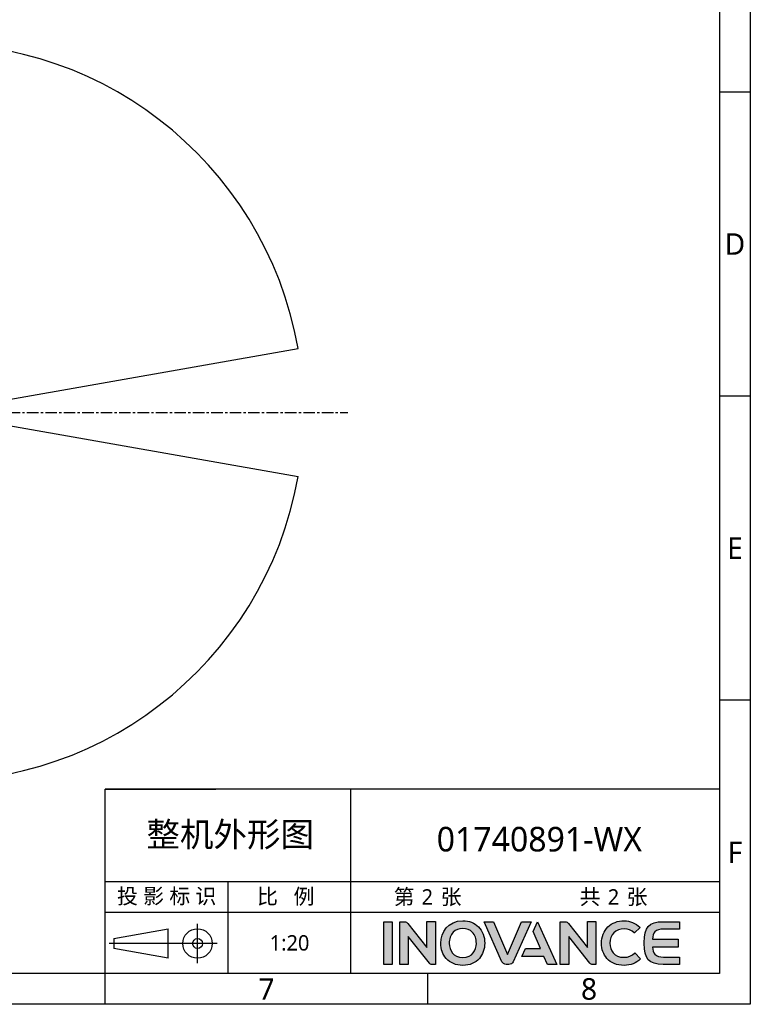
# Model space of a CAD drawing. Header units: millimetres. Extents: x 7426 to 8300, y 123 to 421.
# Tile 155 of 197: x 8181 to 8300, y 124 to 284. Entities that reach past the tile are written whole.
import ezdxf
from ezdxf.enums import TextEntityAlignment as Align

# ---------------------------------------------------------------- set-up
doc = ezdxf.new("R2010")
doc.units = ezdxf.units.MM
doc.linetypes.add('CENTER', pattern=[0.6, 0.375, -0.075, 0.075, -0.075])
doc.layers.add('logo-蓝色', color=7, linetype='Continuous', true_color=0x008ccf)
for name, color, linetype in [('中心线', 7, 'CENTER'), ('尺寸标注', 7, 'Continuous'), ('模板', 7, 'Continuous'), ('运动范围', 7, 'Continuous')]:
    doc.layers.add(name, color=color, linetype=linetype)
doc.styles.add('微软雅黑', font='msyh.ttc')
doc.dimstyles.new('尺寸标注_1_20比例', dxfattribs={"dimtxt": 1.5, "dimasz": 1.25, "dimexe": 0.5, "dimexo": 0.4, "dimgap": 0.5, "dimtad": 1, "dimdec": 1, "dimlfac": 20, "dimdsep": 46, "dimtxsty": '微软雅黑', "dimcen": 0.09, "dimadec": 0, "dimazin": 0, "dimtp": 0.01, "dimtm": 0.01, "dimtfac": 1, "dimtdec": 1, "dimtofl": 0, "dimtmove": 0, "dimatfit": 3, "dimfxl": 1, "dimtolj": 1, "dimarcsym": 0})

# ---------------------------------------------------------------- blocks, each defined once
blk = doc.blocks.new('图纸')
at = {"layer": 'logo-蓝色'}
h = blk.add_hatch(color=256, dxfattribs=at)
h.dxf.hatch_style = 1
edge = h.paths.add_edge_path()
edge.add_spline(control_points=[(8013.23, 154.78), (8013.23, 154.78), (8019.82, 154.78), (8019.82, 154.78), (8019.82, 154.78), (8019.82, 154.78), (8019.82, 188.18), (8019.82, 188.18), (8019.82, 188.18), (8019.82, 188.18), (8013.23, 188.18), (8013.23, 188.18), (8013.23, 188.18), (8013.23, 188.18), (8013.23, 154.78), (8013.23, 154.78)], knot_values=[0, 0, 0, 0, 0.25, 0.25, 0.25, 0.25, 0.5, 0.5, 0.5, 0.5, 0.75, 0.75, 0.75, 0.75, 1, 1, 1, 1], degree=3, periodic=1)
h = blk.add_hatch(color=256, dxfattribs=at)
h.dxf.hatch_style = 1
edge = h.paths.add_edge_path()
edge.add_spline(control_points=[(8046.94, 188.21), (8046.94, 188.21), (8046.94, 168.1), (8046.94, 168.1), (8046.94, 168.1), (8046.94, 168.1), (8032.19, 186.74), (8032.19, 186.74), (8032.19, 186.74), (8031.53, 187.61), (8030.5, 188.16), (8029.33, 188.16), (8029.33, 188.16), (8029.33, 188.16), (8025.72, 188.16), (8025.72, 188.16), (8025.72, 188.16), (8025.72, 188.16), (8025.72, 154.75), (8025.72, 154.75), (8025.72, 154.75), (8025.72, 154.75), (8032.36, 154.75), (8032.36, 154.75), (8032.36, 154.75), (8032.36, 154.75), (8032.36, 176.6), (8032.36, 176.6), (8032.36, 176.6), (8032.36, 176.6), (8048.9, 155.77), (8048.9, 155.77), (8048.9, 155.77), (8049.38, 155.15), (8050.12, 154.75), (8050.96, 154.75), (8050.96, 154.75), (8050.96, 154.75), (8053.57, 154.75), (8053.57, 154.75), (8053.57, 154.75), (8053.57, 154.75), (8053.57, 188.21), (8053.57, 188.21), (8053.57, 188.21), (8053.57, 188.21), (8046.94, 188.21), (8046.94, 188.21)], knot_values=[0, 0, 0, 0, 0.083333, 0.083333, 0.083333, 0.083333, 0.166667, 0.166667, 0.166667, 0.166667, 0.25, 0.25, 0.25, 0.25, 0.333333, 0.333333, 0.333333, 0.333333, 0.416667, 0.416667, 0.416667, 0.416667, 0.5, 0.5, 0.5, 0.5, 0.583333, 0.583333, 0.583333, 0.583333, 0.666667, 0.666667, 0.666667, 0.666667, 0.75, 0.75, 0.75, 0.75, 0.833333, 0.833333, 0.833333, 0.833333, 0.916667, 0.916667, 0.916667, 0.916667, 1, 1, 1, 1], degree=3, periodic=1)
h = blk.add_hatch(color=256, dxfattribs=at)
h.dxf.hatch_style = 1
edge = h.paths.add_edge_path(flags=16)
edge.add_spline(control_points=[(8067.54, 179.9), (8069.43, 181.84), (8071.96, 182.81), (8075.04, 182.81), (8075.04, 182.81), (8078.11, 182.81), (8080.61, 181.85), (8082.47, 179.96), (8082.47, 179.96), (8084.53, 177.86), (8085.68, 174.68), (8085.63, 171.25), (8085.63, 171.25), (8085.53, 165.9), (8082.7, 160.19), (8075.04, 160.19), (8075.04, 160.19), (8067.42, 160.19), (8064.55, 165.88), (8064.41, 171.2), (8064.41, 171.2), (8064.32, 174.6), (8065.46, 177.77), (8067.54, 179.9)], knot_values=[0, 0, 0, 0, 0.166667, 0.166667, 0.166667, 0.166667, 0.333333, 0.333333, 0.333333, 0.333333, 0.5, 0.5, 0.5, 0.5, 0.666667, 0.666667, 0.666667, 0.666667, 0.833333, 0.833333, 0.833333, 0.833333, 1, 1, 1, 1], degree=3, periodic=0)
edge = h.paths.add_edge_path()
edge.add_spline(control_points=[(8075.04, 188.89), (8063.23, 188.89), (8057.87, 179.77), (8057.87, 171.29), (8057.87, 171.29), (8057.87, 166.68), (8059.36, 162.46), (8062.06, 159.4), (8062.06, 159.4), (8065.12, 155.91), (8069.62, 154.07), (8075.04, 154.07), (8075.04, 154.07), (8080.43, 154.07), (8084.92, 155.94), (8087.98, 159.47), (8087.98, 159.47), (8090.63, 162.55), (8092.12, 166.76), (8092.17, 171.33), (8092.17, 171.33), (8092.22, 176.26), (8090.44, 180.93), (8087.25, 184.14), (8087.25, 184.14), (8084.18, 187.25), (8079.95, 188.89), (8075.04, 188.89)], knot_values=[0, 0, 0, 0, 0.142857, 0.142857, 0.142857, 0.142857, 0.285714, 0.285714, 0.285714, 0.285714, 0.428571, 0.428571, 0.428571, 0.428571, 0.571429, 0.571429, 0.571429, 0.571429, 0.714286, 0.714286, 0.714286, 0.714286, 0.857143, 0.857143, 0.857143, 0.857143, 1, 1, 1, 1], degree=3, periodic=0)
h = blk.add_hatch(color=256, dxfattribs=at)
h.dxf.hatch_style = 1
edge = h.paths.add_edge_path()
edge.add_spline(control_points=[(8120.89, 188.19), (8120.89, 188.19), (8109.97, 162.65), (8109.97, 162.65), (8109.97, 162.65), (8109.97, 162.65), (8099.04, 188.19), (8099.04, 188.19), (8099.04, 188.19), (8099.04, 188.19), (8091.61, 188.19), (8091.61, 188.19), (8091.61, 188.19), (8091.61, 188.19), (8105.64, 156.92), (8105.64, 156.92), (8105.64, 156.92), (8106.2, 155.66), (8107.46, 154.78), (8108.92, 154.78), (8108.92, 154.78), (8108.92, 154.78), (8108.95, 154.78), (8108.95, 154.78), (8108.95, 154.78), (8108.95, 154.78), (8110.97, 154.78), (8110.97, 154.78), (8110.97, 154.78), (8110.97, 154.78), (8111.01, 154.78), (8111.01, 154.78), (8111.01, 154.78), (8112.46, 154.78), (8113.72, 155.66), (8114.28, 156.91), (8114.28, 156.91), (8114.28, 156.91), (8128.32, 188.19), (8128.32, 188.19), (8128.32, 188.19), (8128.32, 188.19), (8120.89, 188.19), (8120.89, 188.19)], knot_values=[0, 0, 0, 0, 0.090909, 0.090909, 0.090909, 0.090909, 0.181818, 0.181818, 0.181818, 0.181818, 0.272727, 0.272727, 0.272727, 0.272727, 0.363636, 0.363636, 0.363636, 0.363636, 0.454545, 0.454545, 0.454545, 0.454545, 0.545455, 0.545455, 0.545455, 0.545455, 0.636364, 0.636364, 0.636364, 0.636364, 0.727273, 0.727273, 0.727273, 0.727273, 0.818182, 0.818182, 0.818182, 0.818182, 0.909091, 0.909091, 0.909091, 0.909091, 1, 1, 1, 1], degree=3, periodic=1)
h = blk.add_hatch(color=256, dxfattribs=at)
h.dxf.hatch_style = 1
edge = h.paths.add_edge_path()
edge.add_spline(control_points=[(8133.46, 188.19), (8133.46, 188.19), (8129.99, 180.42), (8129.99, 180.42), (8129.99, 180.42), (8129.99, 180.42), (8135.74, 167.21), (8135.74, 167.21), (8135.74, 167.21), (8135.74, 167.21), (8124.06, 167.21), (8124.06, 167.21), (8124.06, 167.21), (8124.06, 167.21), (8121.26, 161), (8121.26, 161), (8121.26, 161), (8121.26, 161), (8138.42, 161), (8138.42, 161), (8138.42, 161), (8138.42, 161), (8141.2, 154.78), (8141.2, 154.78), (8141.2, 154.78), (8141.2, 154.78), (8148.45, 154.78), (8148.45, 154.78), (8148.45, 154.78), (8148.45, 154.78), (8133.46, 188.19), (8133.46, 188.19)], knot_values=[0, 0, 0, 0, 0.125, 0.125, 0.125, 0.125, 0.25, 0.25, 0.25, 0.25, 0.375, 0.375, 0.375, 0.375, 0.5, 0.5, 0.5, 0.5, 0.625, 0.625, 0.625, 0.625, 0.75, 0.75, 0.75, 0.75, 0.875, 0.875, 0.875, 0.875, 1, 1, 1, 1], degree=3, periodic=1)
h = blk.add_hatch(color=256, dxfattribs=at)
h.dxf.hatch_style = 1
edge = h.paths.add_edge_path()
edge.add_spline(control_points=[(8172.43, 188.21), (8172.43, 188.21), (8172.43, 168.1), (8172.43, 168.1), (8172.43, 168.1), (8172.43, 168.1), (8157.68, 186.74), (8157.68, 186.74), (8157.68, 186.74), (8157.03, 187.61), (8155.99, 188.16), (8154.82, 188.16), (8154.82, 188.16), (8154.82, 188.16), (8151.22, 188.16), (8151.22, 188.16), (8151.22, 188.16), (8151.22, 188.16), (8151.22, 154.75), (8151.22, 154.75), (8151.22, 154.75), (8151.22, 154.75), (8157.86, 154.75), (8157.86, 154.75), (8157.86, 154.75), (8157.86, 154.75), (8157.86, 176.6), (8157.86, 176.6), (8157.86, 176.6), (8157.86, 176.6), (8174.4, 155.77), (8174.4, 155.77), (8174.4, 155.77), (8174.88, 155.15), (8175.63, 154.75), (8176.46, 154.75), (8176.46, 154.75), (8176.46, 154.75), (8179.07, 154.75), (8179.07, 154.75), (8179.07, 154.75), (8179.07, 154.75), (8179.07, 188.21), (8179.07, 188.21), (8179.07, 188.21), (8179.07, 188.21), (8172.43, 188.21), (8172.43, 188.21)], knot_values=[0, 0, 0, 0, 0.083333, 0.083333, 0.083333, 0.083333, 0.166667, 0.166667, 0.166667, 0.166667, 0.25, 0.25, 0.25, 0.25, 0.333333, 0.333333, 0.333333, 0.333333, 0.416667, 0.416667, 0.416667, 0.416667, 0.5, 0.5, 0.5, 0.5, 0.583333, 0.583333, 0.583333, 0.583333, 0.666667, 0.666667, 0.666667, 0.666667, 0.75, 0.75, 0.75, 0.75, 0.833333, 0.833333, 0.833333, 0.833333, 0.916667, 0.916667, 0.916667, 0.916667, 1, 1, 1, 1], degree=3, periodic=1)
h = blk.add_hatch(color=256, dxfattribs=at)
h.dxf.hatch_style = 1
edge = h.paths.add_edge_path()
edge.add_spline(control_points=[(8209.25, 163.61), (8207.23, 161.58), (8204.1, 160.33), (8201.1, 160.33), (8201.1, 160.33), (8192.96, 160.33), (8190, 165.99), (8189.95, 171.3), (8189.95, 171.3), (8189.93, 174.48), (8191.06, 177.46), (8193.08, 179.5), (8193.08, 179.5), (8195.06, 181.49), (8197.83, 182.54), (8201.1, 182.54), (8201.1, 182.54), (8204.13, 182.54), (8206.91, 181.45), (8208.93, 179.48), (8208.93, 179.48), (8208.93, 179.48), (8209.06, 179.35), (8209.06, 179.35), (8209.06, 179.35), (8209.06, 179.35), (8213.51, 183.64), (8213.51, 183.64), (8213.51, 183.64), (8213.51, 183.64), (8213.36, 183.79), (8213.36, 183.79), (8213.36, 183.79), (8209.98, 187.13), (8205.74, 188.89), (8201.1, 188.89), (8201.1, 188.89), (8195.92, 188.89), (8191.52, 187.22), (8188.35, 184.05), (8188.35, 184.05), (8185.19, 180.85), (8183.38, 176.21), (8183.4, 171.29), (8183.4, 171.29), (8183.43, 166.66), (8184.93, 162.46), (8187.63, 159.43), (8187.63, 159.43), (8190.75, 155.92), (8195.41, 154.07), (8201.1, 154.07), (8201.1, 154.07), (8206.11, 154.07), (8210.49, 155.79), (8213.78, 159.03), (8213.78, 159.03), (8213.78, 159.03), (8213.94, 159.17), (8213.94, 159.17), (8213.94, 159.17), (8213.94, 159.17), (8209.41, 163.76), (8209.41, 163.76), (8209.41, 163.76), (8209.41, 163.76), (8209.25, 163.61), (8209.25, 163.61)], knot_values=[0, 0, 0, 0, 0.058824, 0.058824, 0.058824, 0.058824, 0.117647, 0.117647, 0.117647, 0.117647, 0.176471, 0.176471, 0.176471, 0.176471, 0.235294, 0.235294, 0.235294, 0.235294, 0.294118, 0.294118, 0.294118, 0.294118, 0.352941, 0.352941, 0.352941, 0.352941, 0.411765, 0.411765, 0.411765, 0.411765, 0.470588, 0.470588, 0.470588, 0.470588, 0.529412, 0.529412, 0.529412, 0.529412, 0.588235, 0.588235, 0.588235, 0.588235, 0.647059, 0.647059, 0.647059, 0.647059, 0.705882, 0.705882, 0.705882, 0.705882, 0.764706, 0.764706, 0.764706, 0.764706, 0.823529, 0.823529, 0.823529, 0.823529, 0.882353, 0.882353, 0.882353, 0.882353, 0.941176, 0.941176, 0.941176, 0.941176, 1, 1, 1, 1], degree=3, periodic=0)
h = blk.add_hatch(color=256, dxfattribs=at)
h.dxf.hatch_style = 1
edge = h.paths.add_edge_path()
edge.add_spline(control_points=[(8231.83, 182.36), (8231.83, 182.36), (8244.33, 182.36), (8244.33, 182.36), (8244.33, 182.36), (8244.33, 182.36), (8244.33, 188.19), (8244.33, 188.19), (8244.33, 188.19), (8244.33, 188.19), (8231.67, 188.19), (8231.67, 188.19), (8231.67, 188.19), (8220.02, 188.19), (8216.82, 183.73), (8216.82, 171.89), (8216.82, 171.89), (8216.82, 171.89), (8216.82, 171.49), (8216.82, 171.49), (8216.82, 171.49), (8216.82, 171.49), (8216.82, 171.47), (8216.82, 171.47), (8216.82, 171.47), (8216.82, 171.47), (8216.82, 171.46), (8216.82, 171.46), (8216.82, 171.46), (8216.82, 171.46), (8216.82, 171.46), (8216.82, 171.46), (8216.82, 171.46), (8216.82, 171.46), (8216.82, 171.05), (8216.82, 171.05), (8216.82, 171.05), (8216.82, 159.22), (8220.02, 154.76), (8231.67, 154.76), (8231.67, 154.76), (8231.67, 154.76), (8244.33, 154.76), (8244.33, 154.76), (8244.33, 154.76), (8244.33, 154.76), (8244.33, 160.58), (8244.33, 160.58), (8244.33, 160.58), (8244.33, 160.58), (8231.83, 160.58), (8231.83, 160.58), (8231.83, 160.58), (8228.75, 160.58), (8226.44, 161.14), (8225.01, 162.75), (8225.01, 162.75), (8223.9, 164.01), (8223.39, 166.03), (8223.25, 168.36), (8223.25, 168.36), (8223.25, 168.36), (8243.24, 168.36), (8243.24, 168.36), (8243.24, 168.36), (8243.24, 168.36), (8243.24, 171.47), (8243.24, 171.47), (8243.24, 171.47), (8243.24, 171.47), (8243.24, 174.59), (8243.24, 174.59), (8243.24, 174.59), (8243.24, 174.59), (8223.25, 174.59), (8223.25, 174.59), (8223.25, 174.59), (8223.39, 176.9), (8223.9, 178.93), (8225.01, 180.2), (8225.01, 180.2), (8226.44, 181.81), (8228.75, 182.36), (8231.83, 182.36)], knot_values=[0, 0, 0, 0, 0.047619, 0.047619, 0.047619, 0.047619, 0.095238, 0.095238, 0.095238, 0.095238, 0.142857, 0.142857, 0.142857, 0.142857, 0.190476, 0.190476, 0.190476, 0.190476, 0.238095, 0.238095, 0.238095, 0.238095, 0.285714, 0.285714, 0.285714, 0.285714, 0.333333, 0.333333, 0.333333, 0.333333, 0.380952, 0.380952, 0.380952, 0.380952, 0.428571, 0.428571, 0.428571, 0.428571, 0.47619, 0.47619, 0.47619, 0.47619, 0.52381, 0.52381, 0.52381, 0.52381, 0.571429, 0.571429, 0.571429, 0.571429, 0.619048, 0.619048, 0.619048, 0.619048, 0.666667, 0.666667, 0.666667, 0.666667, 0.714286, 0.714286, 0.714286, 0.714286, 0.761905, 0.761905, 0.761905, 0.761905, 0.809524, 0.809524, 0.809524, 0.809524, 0.857143, 0.857143, 0.857143, 0.857143, 0.904762, 0.904762, 0.904762, 0.904762, 0.952381, 0.952381, 0.952381, 0.952381, 1, 1, 1, 1], degree=3, periodic=0)
at = {"color": 2}
for p, q in [((8299.66, 836.42), (8275.66, 836.42)), ((8299.66, 598.82), (8275.66, 598.82)), ((8299.66, 361.22), (8275.66, 361.22)), ((8275.66, 291.62), (7795.66, 291.62)), ((7795.66, 147.62), (7795.66, 291.62)), ((7795.66, 291.62), (7882.06, 291.62)), ((7987.66, 147.62), (7987.66, 291.62)), ((7795.66, 147.62), (7795.66, 219.62)), ((7795.66, 219.62), (7882.06, 219.62)), ((7795.66, 219.62), (8275.66, 219.62)), ((7891.66, 147.62), (7891.66, 219.62)), ((7795.66, 195.62), (7987.66, 195.62)), ((7867.77, 155.76), (7867.77, 186.48)), ((7802.49, 174.96), (7844.73, 182.64)), ((7844.73, 159.6), (7844.73, 182.64)), ((7883.13, 171.12), (7798.65, 171.12)), ((7802.49, 174.96), (7802.49, 167.28)), ((7844.73, 159.6), (7802.49, 167.28)), ((7795.66, 123.62), (7795.66, 147.62)), ((8047.66, 123.62), (8047.66, 147.62))]:
    blk.add_line(p, q, dxfattribs=at)
for points in [[(6283.66, 123.62), (6283.66, 1549.22), (8299.66, 1549.22), (8299.66, 123.62)], [(6403.66, 147.62), (6403.66, 1525.22), (8275.66, 1525.22), (8275.66, 147.62)], [(7987.66, 195.62), (8275.66, 195.62), (8275.66, 147.62), (7987.66, 147.62)]]:
    blk.add_lwpolyline(points, close=True, dxfattribs=at)
for radius in [11.52, 3.84]:
    blk.add_circle((7867.77, 171.12), radius, dxfattribs=at)
at = {"layer": 'logo-蓝色'}
for points, knots in [([(8013.23, 154.78), (8013.23, 154.78), (8019.82, 154.78), (8019.82, 154.78), (8019.82, 154.78), (8019.82, 154.78), (8019.82, 188.18), (8019.82, 188.18), (8019.82, 188.18), (8019.82, 188.18), (8013.23, 188.18), (8013.23, 188.18), (8013.23, 188.18), (8013.23, 188.18), (8013.23, 154.78), (8013.23, 154.78)], [0, 0, 0, 0, 0.25, 0.25, 0.25, 0.25, 0.5, 0.5, 0.5, 0.5, 0.75, 0.75, 0.75, 0.75, 1, 1, 1, 1]), ([(8046.94, 188.21), (8046.94, 188.21), (8046.94, 168.1), (8046.94, 168.1), (8046.94, 168.1), (8046.94, 168.1), (8032.19, 186.74), (8032.19, 186.74), (8032.19, 186.74), (8031.53, 187.61), (8030.5, 188.16), (8029.33, 188.16), (8029.33, 188.16), (8029.33, 188.16), (8025.72, 188.16), (8025.72, 188.16), (8025.72, 188.16), (8025.72, 188.16), (8025.72, 154.75), (8025.72, 154.75), (8025.72, 154.75), (8025.72, 154.75), (8032.36, 154.75), (8032.36, 154.75), (8032.36, 154.75), (8032.36, 154.75), (8032.36, 176.6), (8032.36, 176.6), (8032.36, 176.6), (8032.36, 176.6), (8048.9, 155.77), (8048.9, 155.77), (8048.9, 155.77), (8049.38, 155.15), (8050.12, 154.75), (8050.96, 154.75), (8050.96, 154.75), (8050.96, 154.75), (8053.57, 154.75), (8053.57, 154.75), (8053.57, 154.75), (8053.57, 154.75), (8053.57, 188.21), (8053.57, 188.21), (8053.57, 188.21), (8053.57, 188.21), (8046.94, 188.21), (8046.94, 188.21)], [0, 0, 0, 0, 0.083333, 0.083333, 0.083333, 0.083333, 0.166667, 0.166667, 0.166667, 0.166667, 0.25, 0.25, 0.25, 0.25, 0.333333, 0.333333, 0.333333, 0.333333, 0.416667, 0.416667, 0.416667, 0.416667, 0.5, 0.5, 0.5, 0.5, 0.583333, 0.583333, 0.583333, 0.583333, 0.666667, 0.666667, 0.666667, 0.666667, 0.75, 0.75, 0.75, 0.75, 0.833333, 0.833333, 0.833333, 0.833333, 0.916667, 0.916667, 0.916667, 0.916667, 1, 1, 1, 1]), ([(8075.04, 188.89), (8063.23, 188.89), (8057.87, 179.77), (8057.87, 171.29), (8057.87, 171.29), (8057.87, 166.68), (8059.36, 162.46), (8062.06, 159.4), (8062.06, 159.4), (8065.12, 155.91), (8069.62, 154.07), (8075.04, 154.07), (8075.04, 154.07), (8080.43, 154.07), (8084.92, 155.94), (8087.98, 159.47), (8087.98, 159.47), (8090.63, 162.55), (8092.12, 166.76), (8092.17, 171.33), (8092.17, 171.33), (8092.22, 176.26), (8090.44, 180.93), (8087.25, 184.14), (8087.25, 184.14), (8084.18, 187.25), (8079.95, 188.89), (8075.04, 188.89)], [0, 0, 0, 0, 0.142857, 0.142857, 0.142857, 0.142857, 0.285714, 0.285714, 0.285714, 0.285714, 0.428571, 0.428571, 0.428571, 0.428571, 0.571429, 0.571429, 0.571429, 0.571429, 0.714286, 0.714286, 0.714286, 0.714286, 0.857143, 0.857143, 0.857143, 0.857143, 1, 1, 1, 1]), ([(8120.89, 188.19), (8120.89, 188.19), (8109.97, 162.65), (8109.97, 162.65), (8109.97, 162.65), (8109.97, 162.65), (8099.04, 188.19), (8099.04, 188.19), (8099.04, 188.19), (8099.04, 188.19), (8091.61, 188.19), (8091.61, 188.19), (8091.61, 188.19), (8091.61, 188.19), (8105.64, 156.92), (8105.64, 156.92), (8105.64, 156.92), (8106.2, 155.66), (8107.46, 154.78), (8108.92, 154.78), (8108.92, 154.78), (8108.92, 154.78), (8108.95, 154.78), (8108.95, 154.78), (8108.95, 154.78), (8108.95, 154.78), (8110.97, 154.78), (8110.97, 154.78), (8110.97, 154.78), (8110.97, 154.78), (8111.01, 154.78), (8111.01, 154.78), (8111.01, 154.78), (8112.46, 154.78), (8113.72, 155.66), (8114.28, 156.91), (8114.28, 156.91), (8114.28, 156.91), (8128.32, 188.19), (8128.32, 188.19), (8128.32, 188.19), (8128.32, 188.19), (8120.89, 188.19), (8120.89, 188.19)], [0, 0, 0, 0, 0.090909, 0.090909, 0.090909, 0.090909, 0.181818, 0.181818, 0.181818, 0.181818, 0.272727, 0.272727, 0.272727, 0.272727, 0.363636, 0.363636, 0.363636, 0.363636, 0.454545, 0.454545, 0.454545, 0.454545, 0.545455, 0.545455, 0.545455, 0.545455, 0.636364, 0.636364, 0.636364, 0.636364, 0.727273, 0.727273, 0.727273, 0.727273, 0.818182, 0.818182, 0.818182, 0.818182, 0.909091, 0.909091, 0.909091, 0.909091, 1, 1, 1, 1]), ([(8133.46, 188.19), (8133.46, 188.19), (8129.99, 180.42), (8129.99, 180.42), (8129.99, 180.42), (8129.99, 180.42), (8135.74, 167.21), (8135.74, 167.21), (8135.74, 167.21), (8135.74, 167.21), (8124.06, 167.21), (8124.06, 167.21), (8124.06, 167.21), (8124.06, 167.21), (8121.26, 161), (8121.26, 161), (8121.26, 161), (8121.26, 161), (8138.42, 161), (8138.42, 161), (8138.42, 161), (8138.42, 161), (8141.2, 154.78), (8141.2, 154.78), (8141.2, 154.78), (8141.2, 154.78), (8148.45, 154.78), (8148.45, 154.78), (8148.45, 154.78), (8148.45, 154.78), (8133.46, 188.19), (8133.46, 188.19)], [0, 0, 0, 0, 0.125, 0.125, 0.125, 0.125, 0.25, 0.25, 0.25, 0.25, 0.375, 0.375, 0.375, 0.375, 0.5, 0.5, 0.5, 0.5, 0.625, 0.625, 0.625, 0.625, 0.75, 0.75, 0.75, 0.75, 0.875, 0.875, 0.875, 0.875, 1, 1, 1, 1]), ([(8172.43, 188.21), (8172.43, 188.21), (8172.43, 168.1), (8172.43, 168.1), (8172.43, 168.1), (8172.43, 168.1), (8157.68, 186.74), (8157.68, 186.74), (8157.68, 186.74), (8157.03, 187.61), (8155.99, 188.16), (8154.82, 188.16), (8154.82, 188.16), (8154.82, 188.16), (8151.22, 188.16), (8151.22, 188.16), (8151.22, 188.16), (8151.22, 188.16), (8151.22, 154.75), (8151.22, 154.75), (8151.22, 154.75), (8151.22, 154.75), (8157.86, 154.75), (8157.86, 154.75), (8157.86, 154.75), (8157.86, 154.75), (8157.86, 176.6), (8157.86, 176.6), (8157.86, 176.6), (8157.86, 176.6), (8174.4, 155.77), (8174.4, 155.77), (8174.4, 155.77), (8174.88, 155.15), (8175.63, 154.75), (8176.46, 154.75), (8176.46, 154.75), (8176.46, 154.75), (8179.07, 154.75), (8179.07, 154.75), (8179.07, 154.75), (8179.07, 154.75), (8179.07, 188.21), (8179.07, 188.21), (8179.07, 188.21), (8179.07, 188.21), (8172.43, 188.21), (8172.43, 188.21)], [0, 0, 0, 0, 0.083333, 0.083333, 0.083333, 0.083333, 0.166667, 0.166667, 0.166667, 0.166667, 0.25, 0.25, 0.25, 0.25, 0.333333, 0.333333, 0.333333, 0.333333, 0.416667, 0.416667, 0.416667, 0.416667, 0.5, 0.5, 0.5, 0.5, 0.583333, 0.583333, 0.583333, 0.583333, 0.666667, 0.666667, 0.666667, 0.666667, 0.75, 0.75, 0.75, 0.75, 0.833333, 0.833333, 0.833333, 0.833333, 0.916667, 0.916667, 0.916667, 0.916667, 1, 1, 1, 1]), ([(8209.25, 163.61), (8207.23, 161.58), (8204.1, 160.33), (8201.1, 160.33), (8201.1, 160.33), (8192.96, 160.33), (8190, 165.99), (8189.95, 171.3), (8189.95, 171.3), (8189.93, 174.48), (8191.06, 177.46), (8193.08, 179.5), (8193.08, 179.5), (8195.06, 181.49), (8197.83, 182.54), (8201.1, 182.54), (8201.1, 182.54), (8204.13, 182.54), (8206.91, 181.45), (8208.93, 179.48), (8208.93, 179.48), (8208.93, 179.48), (8209.06, 179.35), (8209.06, 179.35), (8209.06, 179.35), (8209.06, 179.35), (8213.51, 183.64), (8213.51, 183.64), (8213.51, 183.64), (8213.51, 183.64), (8213.36, 183.79), (8213.36, 183.79), (8213.36, 183.79), (8209.98, 187.13), (8205.74, 188.89), (8201.1, 188.89), (8201.1, 188.89), (8195.92, 188.89), (8191.52, 187.22), (8188.35, 184.05), (8188.35, 184.05), (8185.19, 180.85), (8183.38, 176.21), (8183.4, 171.29), (8183.4, 171.29), (8183.43, 166.66), (8184.93, 162.46), (8187.63, 159.43), (8187.63, 159.43), (8190.75, 155.92), (8195.41, 154.07), (8201.1, 154.07), (8201.1, 154.07), (8206.11, 154.07), (8210.49, 155.79), (8213.78, 159.03), (8213.78, 159.03), (8213.78, 159.03), (8213.94, 159.17), (8213.94, 159.17), (8213.94, 159.17), (8213.94, 159.17), (8209.41, 163.76), (8209.41, 163.76), (8209.41, 163.76), (8209.41, 163.76), (8209.25, 163.61), (8209.25, 163.61)], [0, 0, 0, 0, 0.058824, 0.058824, 0.058824, 0.058824, 0.117647, 0.117647, 0.117647, 0.117647, 0.176471, 0.176471, 0.176471, 0.176471, 0.235294, 0.235294, 0.235294, 0.235294, 0.294118, 0.294118, 0.294118, 0.294118, 0.352941, 0.352941, 0.352941, 0.352941, 0.411765, 0.411765, 0.411765, 0.411765, 0.470588, 0.470588, 0.470588, 0.470588, 0.529412, 0.529412, 0.529412, 0.529412, 0.588235, 0.588235, 0.588235, 0.588235, 0.647059, 0.647059, 0.647059, 0.647059, 0.705882, 0.705882, 0.705882, 0.705882, 0.764706, 0.764706, 0.764706, 0.764706, 0.823529, 0.823529, 0.823529, 0.823529, 0.882353, 0.882353, 0.882353, 0.882353, 0.941176, 0.941176, 0.941176, 0.941176, 1, 1, 1, 1]), ([(8231.83, 182.36), (8231.83, 182.36), (8244.33, 182.36), (8244.33, 182.36), (8244.33, 182.36), (8244.33, 182.36), (8244.33, 188.19), (8244.33, 188.19), (8244.33, 188.19), (8244.33, 188.19), (8231.67, 188.19), (8231.67, 188.19), (8231.67, 188.19), (8220.02, 188.19), (8216.82, 183.73), (8216.82, 171.89), (8216.82, 171.89), (8216.82, 171.89), (8216.82, 171.49), (8216.82, 171.49), (8216.82, 171.49), (8216.82, 171.49), (8216.82, 171.47), (8216.82, 171.47), (8216.82, 171.47), (8216.82, 171.47), (8216.82, 171.46), (8216.82, 171.46), (8216.82, 171.46), (8216.82, 171.46), (8216.82, 171.46), (8216.82, 171.46), (8216.82, 171.46), (8216.82, 171.46), (8216.82, 171.05), (8216.82, 171.05), (8216.82, 171.05), (8216.82, 159.22), (8220.02, 154.76), (8231.67, 154.76), (8231.67, 154.76), (8231.67, 154.76), (8244.33, 154.76), (8244.33, 154.76), (8244.33, 154.76), (8244.33, 154.76), (8244.33, 160.58), (8244.33, 160.58), (8244.33, 160.58), (8244.33, 160.58), (8231.83, 160.58), (8231.83, 160.58), (8231.83, 160.58), (8228.75, 160.58), (8226.44, 161.14), (8225.01, 162.75), (8225.01, 162.75), (8223.9, 164.01), (8223.39, 166.03), (8223.25, 168.36), (8223.25, 168.36), (8223.25, 168.36), (8243.24, 168.36), (8243.24, 168.36), (8243.24, 168.36), (8243.24, 168.36), (8243.24, 171.47), (8243.24, 171.47), (8243.24, 171.47), (8243.24, 171.47), (8243.24, 174.59), (8243.24, 174.59), (8243.24, 174.59), (8243.24, 174.59), (8223.25, 174.59), (8223.25, 174.59), (8223.25, 174.59), (8223.39, 176.9), (8223.9, 178.93), (8225.01, 180.2), (8225.01, 180.2), (8226.44, 181.81), (8228.75, 182.36), (8231.83, 182.36)], [0, 0, 0, 0, 0.047619, 0.047619, 0.047619, 0.047619, 0.095238, 0.095238, 0.095238, 0.095238, 0.142857, 0.142857, 0.142857, 0.142857, 0.190476, 0.190476, 0.190476, 0.190476, 0.238095, 0.238095, 0.238095, 0.238095, 0.285714, 0.285714, 0.285714, 0.285714, 0.333333, 0.333333, 0.333333, 0.333333, 0.380952, 0.380952, 0.380952, 0.380952, 0.428571, 0.428571, 0.428571, 0.428571, 0.47619, 0.47619, 0.47619, 0.47619, 0.52381, 0.52381, 0.52381, 0.52381, 0.571429, 0.571429, 0.571429, 0.571429, 0.619048, 0.619048, 0.619048, 0.619048, 0.666667, 0.666667, 0.666667, 0.666667, 0.714286, 0.714286, 0.714286, 0.714286, 0.761905, 0.761905, 0.761905, 0.761905, 0.809524, 0.809524, 0.809524, 0.809524, 0.857143, 0.857143, 0.857143, 0.857143, 0.904762, 0.904762, 0.904762, 0.904762, 0.952381, 0.952381, 0.952381, 0.952381, 1, 1, 1, 1]), ([(8067.54, 179.9), (8069.43, 181.84), (8071.96, 182.81), (8075.04, 182.81), (8075.04, 182.81), (8078.11, 182.81), (8080.61, 181.85), (8082.47, 179.96), (8082.47, 179.96), (8084.53, 177.86), (8085.68, 174.68), (8085.63, 171.25), (8085.63, 171.25), (8085.53, 165.9), (8082.7, 160.19), (8075.04, 160.19), (8075.04, 160.19), (8067.42, 160.19), (8064.55, 165.88), (8064.41, 171.2), (8064.41, 171.2), (8064.32, 174.6), (8065.46, 177.77), (8067.54, 179.9)], [0, 0, 0, 0, 0.166667, 0.166667, 0.166667, 0.166667, 0.333333, 0.333333, 0.333333, 0.333333, 0.5, 0.5, 0.5, 0.5, 0.666667, 0.666667, 0.666667, 0.666667, 0.833333, 0.833333, 0.833333, 0.833333, 1, 1, 1, 1])]:
    blk.add_open_spline(points, degree=3, knots=knots, dxfattribs=at)
at = {"color": 2, "style": '微软雅黑'}
for s, height, p in [('D', 16.8, (8287.66, 717.62)), ('E', 16.8, (8287.66, 480.02)), ('F', 16.8, (8287.66, 242.42)), ('投 影 标 识', 12, (7843.68, 208.16)), ('比   例', 12, (7936.68, 207.88)), ('第     张', 12, (8047.51, 207.62)), ('共     张', 12, (8192.77, 207.62)), ('7', 16.8, (7921.66, 135.62)), ('8', 16.8, (8173.66, 135.62))]:
    blk.add_text(s, height=height, dxfattribs=at).set_placement(p, align=Align.MIDDLE_CENTER)
blk.add_attdef('整机外形图', text='', height=19.2, dxfattribs=at).set_placement((7893.3, 256.65), align=Align.MIDDLE)
at = {"color": 7, "style": '微软雅黑'}
for tag, height, p in [('编号', 19.2, (8134.84, 252.67)), ('比例', 12, (7939.66, 171.62))]:
    blk.add_attdef(tag, text='', height=height, dxfattribs=at).set_placement(p, align=Align.MIDDLE)
at = {"style": '微软雅黑'}
for tag, p in [('当前页', (8047.3, 207.62)), ('总页数', (8192.77, 207.62))]:
    blk.add_attdef(tag, text='', height=12, dxfattribs=at).set_placement(p, align=Align.MIDDLE)
blk = doc.blocks.new('*D1270')
at = {"layer": 'Defpoints', "color": 0}
for p in [(8171.8, 231.32), (8226.04, 230.38), (8100.91, 219.95), (8166.9, 219.95), (8234.12, 219.95)]:
    blk.add_point(p, dxfattribs=at)
at = {"layer": '尺寸标注', "color": 0, "lineweight": -2}
blk.add_arc((8166.9, 219.95), 12.38, 15.7884, 174.2116, dxfattribs=at)
at = {"layer": '尺寸标注', "color": 0}
for points in [[(8178.6, 223.28), (8179.01, 223.37), (8179.09, 222.1)], [(8154.37, 221.21), (8154.79, 221.19), (8154.52, 219.95)]]:
    blk.add_solid(points, dxfattribs=at)
at = {"layer": '尺寸标注', "color": 0, "insert": (8165.71, 233.56), "char_height": 1.5, "attachment_point": 5, "rotation": 5, "style": '微软雅黑'}
blk.add_mtext('\\A1;-\\A1;170%%d', dxfattribs=at)
blk = doc.blocks.new('*D1271')
at = {"layer": 'Defpoints', "color": 0}
for p in [(8100.91, 219.95), (8166.9, 219.95), (8234.12, 219.95), (8160.07, 209.57), (8226.04, 209.53)]:
    blk.add_point(p, dxfattribs=at)
at = {"layer": '尺寸标注', "color": 0, "lineweight": -2}
blk.add_arc((8166.9, 219.95), 12.43, 185.7653, 344.2347, dxfattribs=at)
at = {"layer": '尺寸标注', "color": 0}
for points in [[(8154.74, 218.72), (8154.32, 218.7), (8154.47, 219.95)], [(8179.06, 216.53), (8178.65, 216.62), (8179.14, 217.8)]]:
    blk.add_solid(points, dxfattribs=at)
at = {"layer": '尺寸标注', "color": 0, "insert": (8165.92, 208.85), "char_height": 1.5, "attachment_point": 5, "rotation": 355, "style": '微软雅黑'}
blk.add_mtext('\\A1;+\\A1;170%%d', dxfattribs=at)

msp = doc.modelspace()

# ---------------------------------------------------------------- linework, layer by layer
at = {"layer": '中心线', "linetype": 'CENTER', "ltscale": 5}
msp.add_line((8100.9141, 219.9546), (8234.12, 219.9546), dxfattribs=at)
at = {"layer": '运动范围'}
for q in [(8226.044, 230.3839), (8226.044, 209.5253)]:
    msp.add_line((8166.8965, 219.9546), q, dxfattribs=at)
msp.add_arc((8166.8965, 219.9546), 60.06, 10, 350, dxfattribs=at)

# ---------------------------------------------------------------- block references
at = {"layer": '模板', "xscale": 0.208333, "yscale": 0.208333, "zscale": 0.208333}
msp.add_blockref('图纸', (6570.5639, 97.868), dxfattribs=at).add_auto_attribs({'整机外形图': '整机外形图', '编号': '01740891-WX', '当前页': '2', '总页数': '2', '比例': '1:20'})

# ---------------------------------------------------------------- dimensions: what is measured, and where the dimension line sits
at = {"layer": '尺寸标注'}
for base, line2, text, picture, middle in [((8171.7993, 231.3206), ((8166.8965, 219.9546), (8226.044, 230.3839)), '\\A1;-<>', '*D1270', (8165.7062, 233.56)), ((8160.0673, 209.5713), ((8166.8965, 219.9546), (8226.044, 209.5253)), '\\A1;+<>', '*D1271', (8165.9248, 208.8482))]:
    dim = msp.add_angular_dim_2l(base=base, line1=((8100.9141, 219.9546), (8234.12, 219.9546)), line2=line2, text=text, dimstyle='尺寸标注_1_20比例', override={"dimtxsty": '微软雅黑'}, dxfattribs=at)
    dim.commit()
    dim.dimension.update_dxf_attribs({"geometry": picture, "text_midpoint": middle})

doc.saveas('drawing.dxf')
